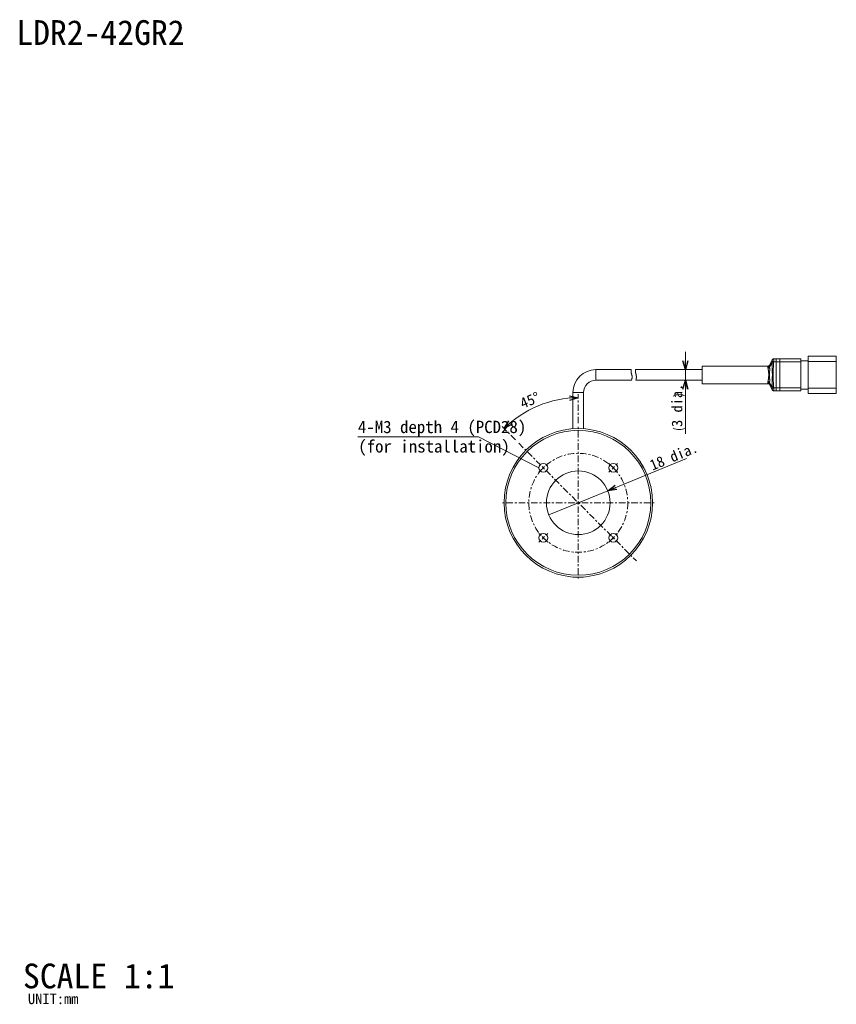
# Model space of a CAD drawing. Extents: x 12 to 416, y 8 to 287.
# Tile 1 of 2: x 12 to 243, y 8 to 287. Entities that reach past the tile are written whole.
import ezdxf
from ezdxf.enums import TextEntityAlignment as Align

# ---------------------------------------------------------------- set-up
doc = ezdxf.new("R2010")
doc.units = 0
doc.linetypes.add('dashdot', pattern=[3.5, 1.841, -0.553, 0.553, -0.553])
doc.layers.get('0').update_dxf_attribs({"linetype": 'continuous', "lineweight": 13})
doc.layers.add('1', color=7, linetype='continuous', lineweight=13)
doc.styles.add('Font_0', font='MS Gothic.ttf')

msp = doc.modelspace()

# ---------------------------------------------------------------- linework, layer by layer
at = {"linetype": 'BYBLOCK', "lineweight": -2}
for p, q in [((200.74, 187.95), (200.07, 190.45)), ((201.41, 190.45), (200.74, 187.95)), ((200.74, 187.95), (200.74, 190.45)), ((200.07, 182.45), (200.74, 184.95)), ((200.74, 184.95), (201.41, 182.45)), ((200.74, 184.95), (200.74, 182.45)), ((167.92, 180.52), (170.45, 179.96)), ((170.45, 179.96), (167.95, 179.85)), ((170.45, 179.96), (167.98, 179.19)), ((149.46, 171.26), (150.84, 173.45)), ((149.46, 171.26), (151.3, 172.96)), ((151.75, 172.46), (149.46, 171.26)), ((178.78, 153.69), (180.84, 155.26)), ((178.78, 153.69), (181.09, 154.64)), ((181.34, 154.02), (178.78, 153.69))]:
    msp.add_line(p, q, dxfattribs=at)
at = {"linetype": 'continuous', "lineweight": 15}
for p, q in [((225.31, 190.68), (224.57, 189.19)), ((225.29, 189.87), (224.58, 188.63)), ((225.76, 190.15), (225.71, 189.85)), ((226.45, 190.15), (225.76, 190.15)), ((225.78, 190.95), (225.79, 190.95)), ((226.45, 190.95), (225.79, 190.95)), ((226.45, 190.95), (227.45, 190.95)), ((226.45, 190.15), (226.45, 182.75)), ((226.45, 190.15), (227.45, 190.15)), ((233.45, 190.95), (227.45, 190.95)), ((227.45, 190.15), (227.45, 182.75)), ((233.45, 190.15), (227.45, 190.15)), ((235.45, 190.45), (233.45, 190.45)), ((233.45, 190.15), (233.45, 182.75)), ((235.45, 190.2), (235.45, 191.7)), ((235.45, 191.7), (240.45, 191.7)), ((243.45, 190.2), (235.45, 190.2)), ((235.45, 190.2), (235.45, 182.7)), ((240.45, 191.7), (243.45, 191.7)), ((243.45, 191.7), (243.45, 190.2)), ((243.45, 190.2), (243.45, 182.7)), ((185.45, 187.95), (175.45, 187.95)), ((175.45, 187.95), (175.45, 184.95)), ((205.45, 187.95), (186.67, 187.95)), ((224.14, 188.95), (205.45, 188.95)), ((205.45, 188.95), (205.45, 183.95)), ((175.45, 184.95), (185.46, 184.95)), ((186.76, 184.95), (205.45, 184.95)), ((205.45, 183.95), (224.14, 183.95)), ((225.32, 182.25), (224.58, 183.92)), ((168.95, 181.45), (168.95, 171.22)), ((168.95, 181.45), (171.95, 181.45)), ((171.95, 171.22), (171.95, 181.45)), ((224.57, 183.72), (225.31, 182.23)), ((226.45, 182.75), (225.76, 182.75)), ((225.79, 181.95), (225.78, 181.95)), ((226.45, 181.95), (225.79, 181.95)), ((226.45, 182.75), (227.45, 182.75)), ((226.45, 181.95), (227.45, 181.95)), ((233.45, 182.75), (227.45, 182.75)), ((233.45, 181.95), (227.45, 181.95)), ((235.45, 182.45), (233.45, 182.45)), ((235.45, 181.2), (235.45, 182.7)), ((235.45, 182.7), (243.45, 182.7)), ((240.45, 181.2), (235.45, 181.2)), ((243.45, 181.2), (240.45, 181.2)), ((243.45, 182.7), (243.45, 181.2)), ((187.89, 162.07), (187.84, 162.04)), ((189.34, 159.45), (189.39, 159.47)), ((168.95, 129.32), (168.95, 129.27)), ((171.95, 129.27), (168.95, 129.27)), ((171.95, 129.27), (171.95, 129.32))]:
    msp.add_line(p, q, dxfattribs=at)
at = {"linetype": 'continuous', "lineweight": 13}
for points in [[(225.32, 190.65), (224.95, 189.83), (224.58, 188.98)], [(225.76, 190.15), (225.69, 190.17), (225.61, 190.19), (225.54, 190.2), (225.48, 190.22), (225.42, 190.23), (225.37, 190.24), (225.33, 190.25), (225.3, 190.26)], [(224.59, 189.2), (224.59, 189.18), (224.58, 188.98), (224.58, 188.98), (224.58, 188.98)], [(225.29, 183.04), (224.95, 183.63), (224.58, 184.28)], [(225.76, 182.75), (225.69, 182.74), (225.61, 182.72), (225.54, 182.7), (225.48, 182.69), (225.42, 182.68), (225.37, 182.66), (225.33, 182.65), (225.3, 182.65)], [(225.31, 182.23), (225.31, 182.24), (225.32, 182.25), (225.32, 182.25), (225.32, 182.25)], [(187.89, 162.07), (187.89, 162.06), (187.93, 161.99), (188.01, 161.86), (188.12, 161.66), (188.26, 161.42), (188.42, 161.14), (188.59, 160.85), (188.77, 160.55), (188.93, 160.26), (189.08, 160), (189.21, 159.78), (189.31, 159.61), (189.37, 159.51), (189.39, 159.47), (189.39, 159.47)]]:
    msp.add_lwpolyline(points, dxfattribs=at)
at = {"lineweight": 13}
for points in [[(225.29, 189.87), (225.29, 189.87), (225.29, 189.87), (225.29, 189.88), (225.29, 189.88), (225.28, 189.89), (225.28, 189.9), (225.28, 189.91), (225.28, 189.92), (225.28, 189.93), (225.28, 189.94), (225.28, 189.95), (225.27, 189.96), (225.27, 189.98), (225.27, 189.99), (225.27, 190.01), (225.27, 190.02), (225.27, 190.04), (225.28, 190.06), (225.28, 190.08), (225.28, 190.1), (225.28, 190.12), (225.28, 190.14), (225.29, 190.16), (225.29, 190.18), (225.29, 190.21), (225.3, 190.23), (225.3, 190.26)], [(225.29, 183.04), (225.29, 183.05), (225.29, 183.07), (225.29, 183.12), (225.29, 183.17), (225.29, 183.24), (225.29, 183.32), (225.29, 183.41), (225.29, 183.51), (225.29, 183.61), (225.29, 183.72), (225.29, 183.83), (225.29, 183.95), (225.29, 184.08), (225.3, 184.21), (225.3, 184.35), (225.3, 184.49), (225.3, 184.65), (225.31, 184.81), (225.31, 184.98), (225.32, 185.17), (225.33, 185.35), (225.33, 185.55), (225.34, 185.75), (225.34, 185.95), (225.35, 186.15), (225.35, 186.36), (225.35, 186.56), (225.35, 186.76), (225.34, 186.96), (225.34, 187.16), (225.33, 187.36), (225.33, 187.55), (225.32, 187.73), (225.31, 187.91), (225.31, 188.08), (225.3, 188.25), (225.3, 188.4), (225.3, 188.55), (225.29, 188.7), (225.29, 188.83), (225.29, 188.96), (225.29, 189.08), (225.29, 189.19), (225.29, 189.3), (225.29, 189.39), (225.29, 189.49), (225.29, 189.57), (225.29, 189.64), (225.29, 189.71), (225.29, 189.76), (225.29, 189.81), (225.29, 189.84), (225.29, 189.86), (225.29, 189.87)], [(225.71, 189.85), (225.7, 189.85), (225.68, 189.85), (225.67, 189.85), (225.65, 189.85), (225.64, 189.85), (225.63, 189.85), (225.61, 189.85), (225.6, 189.85), (225.59, 189.85), (225.57, 189.86), (225.56, 189.86), (225.55, 189.86), (225.53, 189.86), (225.52, 189.86), (225.51, 189.86), (225.49, 189.86), (225.48, 189.86), (225.47, 189.86), (225.46, 189.86), (225.45, 189.86), (225.43, 189.86), (225.42, 189.86), (225.41, 189.86), (225.4, 189.86), (225.39, 189.86), (225.38, 189.86), (225.37, 189.87), (225.36, 189.87), (225.35, 189.87), (225.34, 189.87), (225.33, 189.87), (225.32, 189.87), (225.31, 189.87), (225.31, 189.87), (225.3, 189.87), (225.29, 189.87)], [(225.3, 190.26), (225.3, 190.26), (225.3, 190.27), (225.3, 190.28), (225.3, 190.28), (225.31, 190.29), (225.31, 190.3), (225.31, 190.31), (225.31, 190.32), (225.31, 190.33), (225.31, 190.34), (225.31, 190.35), (225.31, 190.36), (225.32, 190.37), (225.32, 190.37), (225.32, 190.38), (225.32, 190.39), (225.32, 190.4), (225.32, 190.41), (225.32, 190.42), (225.32, 190.43), (225.32, 190.44), (225.32, 190.45), (225.32, 190.46), (225.32, 190.47), (225.32, 190.47), (225.32, 190.48), (225.33, 190.49), (225.33, 190.5), (225.33, 190.51), (225.33, 190.51), (225.33, 190.52), (225.33, 190.53), (225.33, 190.54), (225.33, 190.54), (225.33, 190.55), (225.33, 190.56), (225.33, 190.56), (225.33, 190.57), (225.33, 190.57), (225.33, 190.58), (225.33, 190.59), (225.33, 190.59), (225.33, 190.6), (225.33, 190.6), (225.33, 190.6), (225.33, 190.61), (225.33, 190.61), (225.32, 190.61), (225.32, 190.62), (225.32, 190.62), (225.32, 190.62), (225.32, 190.63), (225.32, 190.63), (225.32, 190.63)], [(225.32, 190.65), (225.32, 190.65), (225.32, 190.65), (225.32, 190.65), (225.32, 190.65), (225.32, 190.65), (225.32, 190.65), (225.32, 190.66), (225.32, 190.66), (225.32, 190.66), (225.32, 190.66), (225.32, 190.66), (225.32, 190.66), (225.31, 190.66), (225.31, 190.67), (225.31, 190.67), (225.31, 190.67), (225.31, 190.67), (225.31, 190.67), (225.31, 190.67), (225.31, 190.67), (225.31, 190.67), (225.31, 190.68), (225.31, 190.68), (225.31, 190.68), (225.31, 190.68), (225.31, 190.68), (225.31, 190.68), (225.31, 190.68), (225.31, 190.68), (225.31, 190.68), (225.31, 190.68), (225.31, 190.68), (225.31, 190.68), (225.31, 190.68), (225.31, 190.68), (225.31, 190.68)], [(225.32, 190.65), (225.33, 190.67), (225.33, 190.68), (225.34, 190.7), (225.35, 190.71), (225.36, 190.72), (225.37, 190.74), (225.37, 190.75), (225.38, 190.76), (225.39, 190.78), (225.4, 190.79), (225.41, 190.8), (225.43, 190.81), (225.44, 190.82), (225.45, 190.83), (225.46, 190.84), (225.48, 190.85), (225.49, 190.86), (225.5, 190.87), (225.52, 190.88), (225.53, 190.89), (225.54, 190.9), (225.56, 190.9), (225.57, 190.91), (225.59, 190.92), (225.6, 190.92), (225.62, 190.93), (225.63, 190.93), (225.65, 190.94), (225.66, 190.94), (225.68, 190.94), (225.7, 190.95), (225.71, 190.95), (225.73, 190.95), (225.74, 190.95), (225.76, 190.95), (225.78, 190.95)], [(225.32, 190.63), (225.32, 190.63), (225.32, 190.64), (225.32, 190.64), (225.32, 190.64), (225.32, 190.64), (225.32, 190.64), (225.32, 190.64), (225.32, 190.64), (225.32, 190.65), (225.32, 190.65), (225.32, 190.65), (225.32, 190.65), (225.32, 190.65), (225.32, 190.65), (225.32, 190.65), (225.32, 190.65), (225.32, 190.65), (225.32, 190.65)], [(225.71, 189.85), (225.7, 189.71), (225.69, 189.57), (225.69, 189.41), (225.68, 189.25), (225.67, 189.07), (225.66, 188.89), (225.65, 188.71), (225.64, 188.52), (225.63, 188.33), (225.62, 188.14), (225.61, 187.94), (225.6, 187.75), (225.59, 187.55), (225.58, 187.36), (225.58, 187.16), (225.57, 186.96), (225.57, 186.76), (225.57, 186.56), (225.57, 186.36), (225.57, 186.15), (225.57, 185.95), (225.58, 185.74), (225.58, 185.54), (225.59, 185.33), (225.6, 185.13), (225.61, 184.93), (225.62, 184.73), (225.63, 184.53), (225.64, 184.34), (225.65, 184.14), (225.66, 183.95), (225.67, 183.77), (225.68, 183.59), (225.69, 183.41), (225.7, 183.23), (225.71, 183.06)], [(225.79, 190.95), (225.79, 190.95), (225.79, 190.95), (225.79, 190.95), (225.79, 190.95), (225.79, 190.95), (225.79, 190.95), (225.79, 190.95), (225.79, 190.95), (225.79, 190.95), (225.79, 190.95), (225.79, 190.95), (225.79, 190.94), (225.79, 190.94), (225.79, 190.94), (225.79, 190.93), (225.79, 190.93), (225.79, 190.92), (225.79, 190.92), (225.79, 190.91), (225.79, 190.9), (225.79, 190.89), (225.79, 190.88), (225.79, 190.87), (225.79, 190.86), (225.79, 190.85), (225.79, 190.84), (225.79, 190.82), (225.79, 190.81), (225.79, 190.79), (225.79, 190.78), (225.79, 190.76), (225.79, 190.75), (225.79, 190.73), (225.79, 190.72), (225.79, 190.7), (225.79, 190.68), (225.79, 190.66), (225.79, 190.64), (225.79, 190.63), (225.79, 190.61), (225.79, 190.59), (225.79, 190.57), (225.79, 190.55), (225.79, 190.52), (225.78, 190.5), (225.78, 190.48), (225.78, 190.46), (225.78, 190.44), (225.78, 190.42), (225.78, 190.4), (225.78, 190.38), (225.78, 190.36), (225.78, 190.34), (225.77, 190.32), (225.77, 190.3), (225.77, 190.28), (225.77, 190.27), (225.77, 190.26), (225.77, 190.24), (225.77, 190.23), (225.77, 190.22), (225.76, 190.21), (225.76, 190.2), (225.76, 190.19), (225.76, 190.18), (225.76, 190.17), (225.76, 190.17), (225.76, 190.16), (225.76, 190.16), (225.76, 190.16), (225.76, 190.15), (225.76, 190.15)], [(226.45, 190.95), (226.45, 190.95), (226.45, 190.95), (226.45, 190.94), (226.45, 190.94), (226.45, 190.94), (226.45, 190.93), (226.45, 190.93), (226.45, 190.92), (226.45, 190.91), (226.45, 190.91), (226.45, 190.9), (226.45, 190.89), (226.45, 190.88), (226.45, 190.87), (226.45, 190.86), (226.45, 190.85), (226.45, 190.84), (226.45, 190.83), (226.45, 190.81), (226.45, 190.8), (226.45, 190.79), (226.45, 190.78), (226.45, 190.77), (226.45, 190.76), (226.45, 190.74), (226.45, 190.73), (226.45, 190.72), (226.45, 190.71), (226.45, 190.69), (226.45, 190.68), (226.45, 190.66), (226.45, 190.65), (226.45, 190.63), (226.45, 190.62), (226.45, 190.6), (226.45, 190.59), (226.45, 190.57), (226.45, 190.55), (226.45, 190.53), (226.45, 190.51), (226.45, 190.49), (226.45, 190.47), (226.45, 190.45), (226.45, 190.42), (226.45, 190.4), (226.45, 190.38), (226.45, 190.35), (226.45, 190.33), (226.45, 190.3), (226.45, 190.28), (226.45, 190.25), (226.45, 190.22), (226.45, 190.19), (226.45, 190.15)], [(227.45, 190.15), (227.45, 190.17), (227.45, 190.19), (227.45, 190.21), (227.45, 190.22), (227.45, 190.24), (227.45, 190.26), (227.45, 190.28), (227.45, 190.3), (227.45, 190.32), (227.45, 190.34), (227.45, 190.36), (227.45, 190.38), (227.45, 190.4), (227.45, 190.42), (227.45, 190.44), (227.45, 190.47), (227.45, 190.49), (227.45, 190.51), (227.45, 190.54), (227.45, 190.56), (227.45, 190.58), (227.45, 190.61), (227.45, 190.63), (227.45, 190.66), (227.45, 190.68), (227.45, 190.7), (227.45, 190.72), (227.45, 190.75), (227.45, 190.77), (227.45, 190.79), (227.45, 190.81), (227.45, 190.83), (227.45, 190.85), (227.45, 190.86), (227.45, 190.88), (227.45, 190.89), (227.45, 190.9), (227.45, 190.91), (227.45, 190.92), (227.45, 190.93), (227.45, 190.94), (227.45, 190.94), (227.45, 190.95), (227.45, 190.95), (227.45, 190.95)], [(233.45, 190.95), (233.45, 190.95), (233.45, 190.95), (233.45, 190.94), (233.45, 190.94), (233.45, 190.93), (233.45, 190.92), (233.45, 190.91), (233.45, 190.9), (233.45, 190.89), (233.45, 190.88), (233.45, 190.86), (233.45, 190.85), (233.45, 190.83), (233.45, 190.81), (233.45, 190.79), (233.45, 190.77), (233.45, 190.74), (233.45, 190.72), (233.45, 190.69), (233.45, 190.67), (233.45, 190.64), (233.45, 190.61), (233.45, 190.58), (233.45, 190.55), (233.45, 190.52), (233.45, 190.49), (233.45, 190.46), (233.45, 190.43), (233.45, 190.39), (233.45, 190.36), (233.45, 190.33), (233.45, 190.29), (233.45, 190.26), (233.45, 190.22), (233.45, 190.19), (233.45, 190.15)], [(185.45, 187.95), (185.45, 187.95), (185.45, 187.95), (185.45, 187.95), (185.45, 187.96), (185.45, 187.96), (185.45, 187.96), (185.45, 187.96), (185.45, 187.96), (185.45, 187.95), (185.45, 187.95), (185.45, 187.94), (185.45, 187.94), (185.45, 187.93), (185.44, 187.92), (185.44, 187.9), (185.44, 187.89), (185.44, 187.87), (185.44, 187.85), (185.43, 187.83), (185.43, 187.81), (185.43, 187.79), (185.42, 187.76), (185.42, 187.74), (185.42, 187.71), (185.42, 187.68), (185.42, 187.65), (185.41, 187.61), (185.41, 187.58), (185.41, 187.54), (185.41, 187.5), (185.41, 187.46), (185.41, 187.42), (185.41, 187.38), (185.41, 187.33), (185.41, 187.29), (185.42, 187.25), (185.42, 187.2), (185.42, 187.15), (185.43, 187.11), (185.44, 187.06), (185.44, 187.02), (185.45, 186.97), (185.46, 186.93), (185.47, 186.88), (185.48, 186.83), (185.49, 186.79), (185.5, 186.74), (185.51, 186.7), (185.52, 186.66), (185.53, 186.61), (185.55, 186.57), (185.56, 186.53), (185.57, 186.49), (185.58, 186.45)], [(186.71, 186.86), (186.7, 186.9), (186.69, 186.94), (186.68, 186.99), (186.67, 187.03), (186.66, 187.07), (186.65, 187.11), (186.64, 187.16), (186.63, 187.2), (186.62, 187.24), (186.62, 187.28), (186.61, 187.32), (186.61, 187.36), (186.61, 187.4), (186.61, 187.43), (186.61, 187.47), (186.61, 187.51), (186.61, 187.54), (186.61, 187.57), (186.62, 187.6), (186.62, 187.64), (186.62, 187.67), (186.63, 187.69), (186.63, 187.72), (186.63, 187.75), (186.64, 187.77), (186.64, 187.79), (186.64, 187.82), (186.65, 187.84), (186.65, 187.85), (186.66, 187.87), (186.66, 187.89), (186.66, 187.9), (186.67, 187.91), (186.67, 187.92), (186.67, 187.93), (186.67, 187.94), (186.67, 187.94), (186.68, 187.94), (186.68, 187.94), (186.68, 187.94), (186.68, 187.94), (186.68, 187.94), (186.67, 187.94), (186.67, 187.94), (186.67, 187.94)], [(186.76, 184.97), (186.76, 184.97), (186.76, 184.96), (186.75, 184.96), (186.75, 184.96), (186.75, 184.96), (186.75, 184.96), (186.75, 184.96), (186.75, 184.96), (186.76, 184.96), (186.76, 184.97), (186.76, 184.98), (186.76, 184.99), (186.77, 185), (186.77, 185.01), (186.77, 185.02), (186.78, 185.04), (186.78, 185.06), (186.79, 185.08), (186.79, 185.1), (186.8, 185.12), (186.81, 185.15), (186.81, 185.17), (186.82, 185.2), (186.83, 185.23), (186.83, 185.26), (186.84, 185.3), (186.84, 185.33), (186.85, 185.37), (186.86, 185.41), (186.86, 185.45), (186.87, 185.49), (186.87, 185.53), (186.88, 185.58), (186.88, 185.62), (186.88, 185.67), (186.89, 185.72), (186.89, 185.77), (186.89, 185.82), (186.89, 185.87), (186.89, 185.92), (186.89, 185.97), (186.88, 186.02), (186.88, 186.07), (186.88, 186.11), (186.87, 186.16), (186.87, 186.21), (186.86, 186.26), (186.86, 186.3), (186.85, 186.35), (186.84, 186.39), (186.83, 186.44), (186.82, 186.48), (186.81, 186.52), (186.8, 186.56), (186.79, 186.6), (186.78, 186.64), (186.77, 186.67), (186.76, 186.71), (186.75, 186.74), (186.74, 186.77), (186.73, 186.8), (186.72, 186.83), (186.71, 186.86)], [(224.58, 188.98), (224.57, 188.97), (224.56, 188.96), (224.55, 188.94), (224.55, 188.93), (224.54, 188.92), (224.53, 188.9), (224.52, 188.89), (224.51, 188.88), (224.5, 188.87), (224.49, 188.86), (224.48, 188.85), (224.47, 188.84), (224.46, 188.82), (224.44, 188.82), (224.43, 188.81), (224.42, 188.8), (224.41, 188.79), (224.39, 188.78), (224.38, 188.77), (224.36, 188.76), (224.35, 188.76), (224.33, 188.75), (224.32, 188.74), (224.3, 188.74), (224.29, 188.73), (224.27, 188.73), (224.26, 188.72), (224.24, 188.72), (224.23, 188.72), (224.21, 188.71), (224.19, 188.71), (224.18, 188.71), (224.16, 188.71), (224.14, 188.71), (224.13, 188.71), (224.11, 188.71)], [(224.11, 188.71), (224.12, 188.73), (224.12, 188.76), (224.12, 188.78), (224.12, 188.81), (224.13, 188.83), (224.13, 188.85), (224.13, 188.87), (224.13, 188.88), (224.14, 188.9), (224.14, 188.91), (224.14, 188.91), (224.14, 188.92), (224.14, 188.92), (224.14, 188.92), (224.14, 188.92), (224.14, 188.92), (224.14, 188.92), (224.14, 188.92)], [(224.13, 188.38), (224.12, 188.4), (224.12, 188.42), (224.12, 188.44), (224.12, 188.46), (224.11, 188.48), (224.11, 188.5), (224.11, 188.52), (224.11, 188.54), (224.11, 188.56), (224.11, 188.57), (224.11, 188.59), (224.11, 188.61), (224.11, 188.63), (224.11, 188.64), (224.11, 188.66), (224.11, 188.67), (224.11, 188.69), (224.11, 188.71)], [(224.57, 189.2), (224.57, 189.2), (224.57, 189.19), (224.56, 189.19), (224.56, 189.18), (224.56, 189.17), (224.55, 189.16), (224.54, 189.15), (224.54, 189.14), (224.53, 189.13), (224.52, 189.12), (224.51, 189.12), (224.51, 189.11), (224.5, 189.1), (224.48, 189.09), (224.47, 189.08), (224.46, 189.07), (224.45, 189.06), (224.44, 189.05), (224.42, 189.04), (224.41, 189.03), (224.39, 189.02), (224.38, 189.01), (224.36, 189), (224.35, 188.99), (224.33, 188.99), (224.31, 188.98), (224.29, 188.98), (224.28, 188.97), (224.26, 188.97), (224.24, 188.96), (224.22, 188.96), (224.2, 188.96), (224.19, 188.96), (224.17, 188.96), (224.15, 188.96), (224.13, 188.96)], [(224.13, 188.38), (224.14, 188.38), (224.16, 188.38), (224.17, 188.38), (224.19, 188.38), (224.21, 188.39), (224.22, 188.39), (224.24, 188.39), (224.25, 188.39), (224.27, 188.4), (224.28, 188.4), (224.3, 188.41), (224.31, 188.41), (224.33, 188.42), (224.34, 188.42), (224.36, 188.43), (224.37, 188.44), (224.38, 188.44), (224.4, 188.45), (224.41, 188.46), (224.42, 188.47), (224.44, 188.47), (224.45, 188.48), (224.46, 188.49), (224.47, 188.5), (224.48, 188.51), (224.5, 188.52), (224.51, 188.53), (224.52, 188.54), (224.53, 188.55), (224.53, 188.56), (224.54, 188.57), (224.55, 188.58), (224.56, 188.59), (224.57, 188.6), (224.57, 188.62), (224.58, 188.63)], [(224.13, 184.53), (224.14, 184.6), (224.15, 184.66), (224.16, 184.73), (224.17, 184.8), (224.18, 184.87), (224.19, 184.94), (224.2, 185.01), (224.21, 185.09), (224.22, 185.16), (224.24, 185.24), (224.25, 185.32), (224.26, 185.41), (224.27, 185.49), (224.28, 185.58), (224.29, 185.67), (224.3, 185.76), (224.31, 185.85), (224.32, 185.94), (224.32, 186.03), (224.33, 186.12), (224.33, 186.22), (224.34, 186.31), (224.34, 186.4), (224.34, 186.49), (224.33, 186.59), (224.33, 186.68), (224.33, 186.77), (224.32, 186.86), (224.32, 186.95), (224.31, 187.04), (224.3, 187.13), (224.29, 187.21), (224.28, 187.29), (224.27, 187.38), (224.27, 187.45), (224.26, 187.53), (224.25, 187.6), (224.24, 187.67), (224.23, 187.73), (224.22, 187.79), (224.21, 187.85), (224.2, 187.91), (224.19, 187.96), (224.18, 188.01), (224.17, 188.06), (224.17, 188.11), (224.16, 188.16), (224.15, 188.2), (224.15, 188.24), (224.14, 188.27), (224.14, 188.3), (224.13, 188.33), (224.13, 188.36), (224.13, 188.38)], [(224.58, 188.63), (224.58, 188.63), (224.58, 188.62), (224.58, 188.62), (224.58, 188.61), (224.58, 188.6), (224.58, 188.59), (224.58, 188.58), (224.58, 188.57), (224.58, 188.55), (224.58, 188.54), (224.59, 188.52), (224.59, 188.5), (224.59, 188.48), (224.59, 188.46), (224.59, 188.44), (224.59, 188.42), (224.59, 188.39), (224.59, 188.36), (224.59, 188.34), (224.59, 188.31), (224.6, 188.27), (224.6, 188.24), (224.6, 188.2), (224.6, 188.16), (224.6, 188.12), (224.6, 188.07), (224.6, 188.03), (224.6, 187.98), (224.6, 187.92), (224.6, 187.87), (224.6, 187.81), (224.6, 187.75), (224.6, 187.69), (224.6, 187.63), (224.59, 187.56), (224.59, 187.49), (224.59, 187.42), (224.59, 187.34), (224.58, 187.27), (224.58, 187.19), (224.57, 187.11), (224.57, 187.03), (224.57, 186.94), (224.57, 186.86), (224.56, 186.77), (224.56, 186.68), (224.56, 186.58), (224.56, 186.49), (224.56, 186.39), (224.56, 186.3), (224.57, 186.21), (224.57, 186.11), (224.57, 186.02), (224.57, 185.93), (224.58, 185.84), (224.58, 185.75), (224.58, 185.67), (224.59, 185.58), (224.59, 185.5), (224.59, 185.42), (224.59, 185.35), (224.6, 185.27), (224.6, 185.2), (224.6, 185.13), (224.6, 185.06), (224.6, 185), (224.6, 184.94), (224.6, 184.88), (224.6, 184.82), (224.6, 184.77), (224.6, 184.72), (224.6, 184.68), (224.59, 184.64), (224.59, 184.6), (224.59, 184.56), (224.59, 184.53), (224.59, 184.5), (224.59, 184.47), (224.59, 184.45), (224.59, 184.42), (224.58, 184.4), (224.58, 184.38), (224.58, 184.36), (224.58, 184.34), (224.58, 184.32), (224.58, 184.31), (224.58, 184.3), (224.58, 184.29), (224.58, 184.28), (224.58, 184.28)], [(224.58, 188.98), (224.58, 188.98), (224.58, 188.98), (224.58, 188.98), (224.57, 188.97), (224.57, 188.96), (224.57, 188.96), (224.57, 188.95), (224.57, 188.94), (224.57, 188.93), (224.57, 188.92), (224.57, 188.91), (224.57, 188.9), (224.57, 188.89), (224.57, 188.88), (224.57, 188.87), (224.57, 188.86), (224.57, 188.85), (224.57, 188.83), (224.57, 188.82), (224.58, 188.81), (224.58, 188.79), (224.58, 188.78), (224.58, 188.76), (224.58, 188.75), (224.58, 188.73), (224.58, 188.72), (224.58, 188.71), (224.58, 188.69), (224.58, 188.68), (224.58, 188.67), (224.58, 188.66), (224.58, 188.65), (224.58, 188.64), (224.58, 188.63), (224.58, 188.63), (224.58, 188.63)], [(185.58, 186.45), (185.6, 186.41), (185.61, 186.37), (185.62, 186.32), (185.63, 186.28), (185.64, 186.24), (185.65, 186.19), (185.66, 186.15), (185.67, 186.11), (185.68, 186.06), (185.68, 186.02), (185.69, 185.98), (185.69, 185.93), (185.69, 185.89), (185.69, 185.85), (185.69, 185.81), (185.69, 185.77), (185.68, 185.72), (185.68, 185.68), (185.68, 185.64), (185.67, 185.61), (185.67, 185.57), (185.66, 185.53), (185.65, 185.49), (185.64, 185.46), (185.64, 185.42), (185.63, 185.39), (185.62, 185.35), (185.61, 185.32), (185.6, 185.29), (185.59, 185.26), (185.58, 185.23), (185.57, 185.2), (185.56, 185.17), (185.55, 185.15), (185.54, 185.12), (185.53, 185.1), (185.52, 185.08), (185.51, 185.06), (185.5, 185.04), (185.49, 185.03), (185.48, 185.01), (185.48, 185), (185.47, 184.99), (185.47, 184.98), (185.46, 184.97), (185.46, 184.97), (185.46, 184.97), (185.46, 184.96), (185.46, 184.96), (185.46, 184.96), (185.46, 184.97), (185.46, 184.97), (185.46, 184.97), (185.46, 184.97)], [(224.11, 184.2), (224.11, 184.22), (224.11, 184.23), (224.11, 184.24), (224.11, 184.26), (224.11, 184.27), (224.11, 184.28), (224.11, 184.3), (224.11, 184.31), (224.11, 184.32), (224.11, 184.33), (224.11, 184.35), (224.11, 184.36), (224.11, 184.37), (224.11, 184.38), (224.11, 184.4), (224.11, 184.41), (224.11, 184.42), (224.11, 184.43), (224.11, 184.44), (224.12, 184.45), (224.12, 184.47), (224.12, 184.48), (224.12, 184.49), (224.12, 184.5), (224.12, 184.51), (224.12, 184.52), (224.13, 184.53)], [(224.11, 184.2), (224.13, 184.2), (224.14, 184.2), (224.16, 184.2), (224.18, 184.2), (224.19, 184.19), (224.21, 184.19), (224.23, 184.19), (224.24, 184.19), (224.26, 184.18), (224.27, 184.18), (224.29, 184.17), (224.3, 184.17), (224.32, 184.16), (224.33, 184.16), (224.35, 184.15), (224.36, 184.14), (224.38, 184.14), (224.39, 184.13), (224.41, 184.12), (224.42, 184.11), (224.43, 184.1), (224.44, 184.09), (224.46, 184.08), (224.47, 184.07), (224.48, 184.06), (224.49, 184.05), (224.5, 184.04), (224.51, 184.03), (224.52, 184.02), (224.53, 184), (224.54, 183.99), (224.55, 183.98), (224.55, 183.96), (224.56, 183.95), (224.57, 183.94), (224.58, 183.92)], [(224.14, 183.99), (224.14, 183.98), (224.14, 183.98), (224.14, 183.98), (224.14, 183.98), (224.14, 183.98), (224.14, 183.98), (224.14, 183.98), (224.14, 183.98), (224.14, 183.99), (224.14, 184), (224.13, 184.02), (224.13, 184.04), (224.13, 184.06), (224.13, 184.08), (224.12, 184.11), (224.12, 184.14), (224.12, 184.17), (224.11, 184.2)], [(224.13, 184.53), (224.14, 184.53), (224.16, 184.53), (224.17, 184.53), (224.19, 184.52), (224.21, 184.52), (224.22, 184.52), (224.24, 184.52), (224.25, 184.51), (224.27, 184.51), (224.28, 184.5), (224.3, 184.5), (224.31, 184.49), (224.33, 184.49), (224.34, 184.48), (224.36, 184.48), (224.37, 184.47), (224.38, 184.46), (224.4, 184.46), (224.41, 184.45), (224.42, 184.44), (224.44, 184.43), (224.45, 184.42), (224.46, 184.41), (224.47, 184.41), (224.48, 184.4), (224.5, 184.39), (224.51, 184.38), (224.52, 184.37), (224.53, 184.36), (224.53, 184.35), (224.54, 184.34), (224.55, 184.32), (224.56, 184.31), (224.57, 184.3), (224.57, 184.29), (224.58, 184.28)], [(224.14, 183.95), (224.15, 183.95), (224.16, 183.95), (224.18, 183.95), (224.19, 183.95), (224.21, 183.95), (224.22, 183.94), (224.24, 183.94), (224.25, 183.94), (224.27, 183.94), (224.28, 183.94), (224.3, 183.93), (224.31, 183.93), (224.32, 183.92), (224.34, 183.92), (224.35, 183.91), (224.36, 183.9), (224.38, 183.9), (224.39, 183.89), (224.4, 183.88), (224.41, 183.87), (224.42, 183.87), (224.44, 183.86), (224.45, 183.85), (224.46, 183.84), (224.47, 183.83), (224.48, 183.83), (224.48, 183.82), (224.49, 183.81), (224.5, 183.8), (224.51, 183.8), (224.52, 183.79), (224.52, 183.78), (224.53, 183.77), (224.53, 183.77), (224.54, 183.76), (224.55, 183.75), (224.55, 183.75), (224.55, 183.74), (224.56, 183.73), (224.56, 183.73), (224.57, 183.72), (224.57, 183.71), (224.57, 183.71), (224.57, 183.71), (224.57, 183.7)], [(224.58, 184.28), (224.58, 184.28), (224.58, 184.28), (224.58, 184.27), (224.58, 184.27), (224.58, 184.27), (224.58, 184.26), (224.58, 184.25), (224.58, 184.25), (224.58, 184.24), (224.58, 184.23), (224.58, 184.22), (224.58, 184.22), (224.58, 184.21), (224.58, 184.2), (224.58, 184.19), (224.58, 184.18), (224.58, 184.17), (224.58, 184.16), (224.58, 184.15), (224.58, 184.14), (224.58, 184.12), (224.58, 184.11), (224.57, 184.1), (224.57, 184.09), (224.57, 184.07), (224.57, 184.06), (224.57, 184.05), (224.57, 184.04), (224.57, 184.03), (224.57, 184.02), (224.57, 184.01), (224.57, 184), (224.57, 183.99), (224.57, 183.99), (224.57, 183.98), (224.57, 183.97), (224.57, 183.96), (224.57, 183.96), (224.57, 183.95), (224.57, 183.94), (224.57, 183.94), (224.58, 183.93), (224.58, 183.93), (224.58, 183.93), (224.58, 183.92)], [(224.58, 183.92), (224.58, 183.92), (224.58, 183.92), (224.58, 183.91), (224.58, 183.9), (224.58, 183.88), (224.58, 183.87), (224.58, 183.85), (224.58, 183.84), (224.58, 183.82), (224.58, 183.8), (224.58, 183.79), (224.58, 183.77), (224.58, 183.75), (224.58, 183.74), (224.59, 183.73), (224.59, 183.72), (224.59, 183.71), (224.59, 183.7), (224.59, 183.7), (224.59, 183.7), (224.59, 183.7), (224.59, 183.7), (224.59, 183.7), (224.59, 183.7), (224.59, 183.7), (224.59, 183.71), (224.59, 183.71)], [(225.3, 182.65), (225.3, 182.67), (225.29, 182.7), (225.29, 182.72), (225.29, 182.75), (225.28, 182.77), (225.28, 182.79), (225.28, 182.81), (225.28, 182.83), (225.28, 182.85), (225.27, 182.87), (225.27, 182.89), (225.27, 182.9), (225.27, 182.92), (225.27, 182.93), (225.27, 182.95), (225.27, 182.96), (225.28, 182.97), (225.28, 182.98), (225.28, 182.99), (225.28, 183), (225.28, 183.01), (225.28, 183.02), (225.29, 183.03), (225.29, 183.03), (225.29, 183.03), (225.29, 183.04), (225.29, 183.04)], [(225.71, 183.06), (225.7, 183.06), (225.68, 183.06), (225.67, 183.06), (225.65, 183.06), (225.64, 183.06), (225.63, 183.05), (225.61, 183.05), (225.6, 183.05), (225.59, 183.05), (225.57, 183.05), (225.56, 183.05), (225.55, 183.05), (225.53, 183.05), (225.52, 183.05), (225.51, 183.05), (225.49, 183.05), (225.48, 183.05), (225.47, 183.05), (225.46, 183.05), (225.45, 183.05), (225.43, 183.05), (225.42, 183.04), (225.41, 183.04), (225.4, 183.04), (225.39, 183.04), (225.38, 183.04), (225.37, 183.04), (225.36, 183.04), (225.35, 183.04), (225.34, 183.04), (225.33, 183.04), (225.32, 183.04), (225.31, 183.04), (225.31, 183.04), (225.3, 183.04), (225.29, 183.04)], [(225.32, 182.28), (225.32, 182.28), (225.32, 182.28), (225.32, 182.28), (225.32, 182.28), (225.32, 182.28), (225.32, 182.28), (225.32, 182.29), (225.32, 182.29), (225.32, 182.29), (225.33, 182.29), (225.33, 182.3), (225.33, 182.3), (225.33, 182.3), (225.33, 182.31), (225.33, 182.31), (225.33, 182.32), (225.33, 182.32), (225.33, 182.33), (225.33, 182.33), (225.33, 182.34), (225.33, 182.34), (225.33, 182.35), (225.33, 182.35), (225.33, 182.36), (225.33, 182.37), (225.33, 182.37), (225.33, 182.38), (225.33, 182.39), (225.33, 182.39), (225.33, 182.4), (225.33, 182.41), (225.33, 182.41), (225.32, 182.42), (225.32, 182.43), (225.32, 182.44), (225.32, 182.45), (225.32, 182.45), (225.32, 182.46), (225.32, 182.47), (225.32, 182.48), (225.32, 182.49), (225.32, 182.5), (225.32, 182.51), (225.32, 182.52), (225.32, 182.53), (225.32, 182.54), (225.31, 182.55), (225.31, 182.56), (225.31, 182.58), (225.31, 182.59), (225.31, 182.61), (225.3, 182.62), (225.3, 182.63), (225.3, 182.65)], [(225.32, 182.25), (225.32, 182.25), (225.32, 182.25), (225.32, 182.25), (225.32, 182.26), (225.32, 182.26), (225.32, 182.26), (225.32, 182.26), (225.32, 182.26), (225.32, 182.26), (225.32, 182.26), (225.32, 182.26), (225.32, 182.27), (225.32, 182.27), (225.32, 182.27), (225.32, 182.27), (225.32, 182.27), (225.32, 182.27), (225.32, 182.28)], [(225.78, 181.95), (225.76, 181.95), (225.74, 181.96), (225.73, 181.96), (225.71, 181.96), (225.7, 181.96), (225.68, 181.96), (225.66, 181.97), (225.65, 181.97), (225.63, 181.97), (225.62, 181.98), (225.6, 181.98), (225.59, 181.99), (225.57, 182), (225.56, 182), (225.54, 182.01), (225.53, 182.02), (225.52, 182.03), (225.5, 182.04), (225.49, 182.04), (225.48, 182.05), (225.46, 182.06), (225.45, 182.07), (225.44, 182.08), (225.43, 182.1), (225.41, 182.11), (225.4, 182.12), (225.39, 182.13), (225.38, 182.14), (225.37, 182.16), (225.37, 182.17), (225.36, 182.18), (225.35, 182.2), (225.34, 182.21), (225.33, 182.23), (225.33, 182.24), (225.32, 182.25)], [(225.71, 183.06), (225.71, 183.06), (225.71, 183.05), (225.71, 183.04), (225.71, 183.03), (225.71, 183.02), (225.71, 183), (225.72, 182.99), (225.72, 182.97), (225.72, 182.95), (225.72, 182.94), (225.73, 182.92), (225.73, 182.9), (225.73, 182.88), (225.74, 182.86), (225.74, 182.84), (225.75, 182.81), (225.75, 182.78), (225.76, 182.75)], [(225.76, 182.75), (225.76, 182.75), (225.76, 182.75), (225.76, 182.75), (225.76, 182.75), (225.76, 182.75), (225.76, 182.74), (225.76, 182.74), (225.76, 182.74), (225.76, 182.73), (225.76, 182.72), (225.76, 182.71), (225.76, 182.71), (225.77, 182.7), (225.77, 182.68), (225.77, 182.67), (225.77, 182.66), (225.77, 182.65), (225.77, 182.63), (225.77, 182.61), (225.77, 182.6), (225.77, 182.58), (225.78, 182.56), (225.78, 182.54), (225.78, 182.52), (225.78, 182.5), (225.78, 182.48), (225.78, 182.46), (225.78, 182.44), (225.78, 182.42), (225.78, 182.4), (225.79, 182.38), (225.79, 182.36), (225.79, 182.35), (225.79, 182.33), (225.79, 182.31), (225.79, 182.29), (225.79, 182.27), (225.79, 182.26), (225.79, 182.24), (225.79, 182.22), (225.79, 182.21), (225.79, 182.19), (225.79, 182.18), (225.79, 182.16), (225.79, 182.15), (225.79, 182.13), (225.79, 182.12), (225.79, 182.11), (225.79, 182.09), (225.79, 182.08), (225.79, 182.07), (225.79, 182.06), (225.79, 182.04), (225.79, 182.03), (225.79, 182.02), (225.79, 182.02), (225.79, 182.01), (225.79, 182), (225.79, 181.99), (225.79, 181.99), (225.79, 181.98), (225.79, 181.98), (225.79, 181.97), (225.79, 181.97), (225.79, 181.96), (225.79, 181.96), (225.79, 181.96), (225.79, 181.96), (225.79, 181.96), (225.79, 181.96), (225.79, 181.96), (225.79, 181.95), (225.79, 181.95), (225.79, 181.95), (225.79, 181.95), (225.79, 181.95), (225.79, 181.95), (225.79, 181.95), (225.79, 181.95), (225.79, 181.95), (225.79, 181.95)], [(226.45, 182.75), (226.45, 182.72), (226.45, 182.69), (226.45, 182.66), (226.45, 182.63), (226.45, 182.6), (226.45, 182.58), (226.45, 182.55), (226.45, 182.53), (226.45, 182.51), (226.45, 182.48), (226.45, 182.46), (226.45, 182.44), (226.45, 182.42), (226.45, 182.4), (226.45, 182.38), (226.45, 182.36), (226.45, 182.34), (226.45, 182.32), (226.45, 182.3), (226.45, 182.29), (226.45, 182.27), (226.45, 182.26), (226.45, 182.24), (226.45, 182.23), (226.45, 182.21), (226.45, 182.2), (226.45, 182.19), (226.45, 182.18), (226.45, 182.16), (226.45, 182.15), (226.45, 182.14), (226.45, 182.13), (226.45, 182.12), (226.45, 182.1), (226.45, 182.09), (226.45, 182.08), (226.45, 182.07), (226.45, 182.06), (226.45, 182.05), (226.45, 182.04), (226.45, 182.03), (226.45, 182.02), (226.45, 182.01), (226.45, 182), (226.45, 181.99), (226.45, 181.99), (226.45, 181.98), (226.45, 181.98), (226.45, 181.97), (226.45, 181.97), (226.45, 181.96), (226.45, 181.96), (226.45, 181.96), (226.45, 181.95)], [(227.45, 181.95), (227.45, 181.95), (227.45, 181.96), (227.45, 181.96), (227.45, 181.96), (227.45, 181.96), (227.45, 181.96), (227.45, 181.97), (227.45, 181.97), (227.45, 181.97), (227.45, 181.98), (227.45, 181.98), (227.45, 181.99), (227.45, 182), (227.45, 182), (227.45, 182.01), (227.45, 182.02), (227.45, 182.03), (227.45, 182.04), (227.45, 182.05), (227.45, 182.07), (227.45, 182.08), (227.45, 182.1), (227.45, 182.11), (227.45, 182.13), (227.45, 182.15), (227.45, 182.17), (227.45, 182.2), (227.45, 182.22), (227.45, 182.24), (227.45, 182.27), (227.45, 182.3), (227.45, 182.33), (227.45, 182.35), (227.45, 182.39), (227.45, 182.42), (227.45, 182.45), (227.45, 182.48), (227.45, 182.51), (227.45, 182.55), (227.45, 182.58), (227.45, 182.61), (227.45, 182.65), (227.45, 182.68), (227.45, 182.72), (227.45, 182.75)], [(233.45, 182.75), (233.45, 182.72), (233.45, 182.68), (233.45, 182.65), (233.45, 182.61), (233.45, 182.58), (233.45, 182.55), (233.45, 182.51), (233.45, 182.48), (233.45, 182.45), (233.45, 182.42), (233.45, 182.38), (233.45, 182.35), (233.45, 182.33), (233.45, 182.3), (233.45, 182.27), (233.45, 182.24), (233.45, 182.22), (233.45, 182.19), (233.45, 182.17), (233.45, 182.14), (233.45, 182.12), (233.45, 182.1), (233.45, 182.08), (233.45, 182.06), (233.45, 182.05), (233.45, 182.03), (233.45, 182.02), (233.45, 182.01), (233.45, 182), (233.45, 181.99), (233.45, 181.98), (233.45, 181.97), (233.45, 181.97), (233.45, 181.96), (233.45, 181.96), (233.45, 181.95)]]:
    msp.add_lwpolyline(points, dxfattribs=at)
at = {"lineweight": 15}
for centre, radius in [((170.45, 150.27), 21), ((170.45, 150.27), 20.5), ((160.55, 160.17), 1.25), ((170.45, 150.27), 9), ((180.35, 160.17), 1.25), ((160.55, 140.37), 1.25), ((180.35, 140.37), 1.25)]:
    msp.add_circle(centre, radius, dxfattribs=at)
for centre, radius, start, end in [((225.76, 190.45), 0.5, 90, 153.5039), ((225.79, 190.46), 0.497, 90.0933, 159.4538), ((175.45, 181.45), 6.5, 90, 180), ((175.45, 181.45), 3.5, 90, 180), ((225.76, 182.45), 0.5, -153.515, -90), ((225.79, 182.45), 0.497, -159.4538, -90.0933)]:
    msp.add_arc(centre, radius, start, end, dxfattribs=at)
at = {"layer": '1', "lineweight": 13}
for p, q in [((200.74, 187.95), (200.74, 192.95)), ((200.74, 187.95), (200.74, 184.95)), ((200.74, 184.95), (200.74, 169.79)), ((108.11, 168.97), (142.19, 168.97)), ((142.19, 168.97), (108.11, 168.97)), ((108.11, 168.97), (142.19, 168.97)), ((142.19, 168.97), (108.11, 168.97)), ((108.11, 168.97), (142.19, 168.97)), ((142.19, 168.97), (108.11, 168.97)), ((159.3, 160.17), (142.19, 168.97)), ((178.78, 153.69), (201.06, 162.83)), ((159.84, 159.46), (159.31, 158.93)), ((160.55, 160.17), (160.2, 160.52)), ((160.55, 160.17), (160.2, 159.82)), ((160.55, 160.17), (160.9, 160.52)), ((160.55, 160.17), (160.9, 159.82)), ((161.26, 160.88), (161.79, 161.41)), ((179.64, 160.88), (179.11, 161.41)), ((179.64, 159.46), (179.11, 158.93)), ((180.35, 160.17), (180, 160.52)), ((180.35, 160.17), (180, 159.82)), ((180.35, 160.17), (180.7, 160.52)), ((180.35, 160.17), (180.7, 159.82)), ((181.06, 160.88), (181.59, 161.41)), ((181.06, 159.46), (181.59, 158.93)), ((178.78, 153.69), (162.12, 146.86)), ((170.45, 150.27), (170.45, 150.77)), ((170.45, 150.27), (169.95, 150.27)), ((170.45, 150.27), (170.45, 149.77)), ((170.45, 150.27), (170.95, 150.27)), ((159.84, 141.08), (159.31, 141.61)), ((159.84, 139.66), (159.31, 139.13)), ((160.55, 140.37), (160.2, 140.73)), ((160.55, 140.37), (160.2, 140.02)), ((160.55, 140.37), (160.9, 140.73)), ((160.55, 140.37), (160.9, 140.02)), ((161.26, 141.08), (161.79, 141.61)), ((161.26, 139.66), (161.79, 139.13)), ((179.64, 141.08), (179.11, 141.61)), ((179.64, 139.66), (179.11, 139.13)), ((180.35, 140.37), (180, 140.73)), ((180.35, 140.37), (180, 140.02)), ((180.35, 140.37), (180.7, 140.73)), ((180.35, 140.37), (180.7, 140.02)), ((181.06, 141.08), (181.59, 141.61)), ((181.06, 139.66), (181.59, 139.13))]:
    msp.add_line(p, q, dxfattribs=at)
at = {"layer": '1', "linetype": 'dashdot', "lineweight": 13}
for p, q in [((170.45, 172.77), (170.45, 180.96)), ((152.65, 168.07), (148.75, 171.97)), ((170.45, 151.27), (170.45, 171.77)), ((159.84, 160.88), (153.36, 167.36)), ((161.26, 159.46), (186.9, 133.82)), ((169.45, 150.27), (148.95, 150.27)), ((170.45, 149.27), (170.45, 128.77)), ((171.45, 150.27), (191.95, 150.27))]:
    msp.add_line(p, q, dxfattribs=at)
at = {"layer": '1', "linetype": 'dashdot', "lineweight": 0}
msp.add_circle((170.45, 150.27), 14, dxfattribs=at)
at = {"layer": '1', "lineweight": 13}
for centre, radius, start, end in [((170.45, 150.27), 29.69, 90, 135), ((199, 176.96), 3.9, 63.4349, 116.5651), ((199, 174.87), 3.9, -116.5651, -63.4349)]:
    msp.add_arc(centre, radius, start, end, dxfattribs=at)

# ---------------------------------------------------------------- texts
at = {"style": 'Font_0'}
for s, p in [('LDR2-42GR2', (11.45, 279.76)), ('SCALE 1:1', (13.34, 12.96))]:
    msp.add_text(s, height=7, dxfattribs=at).set_placement(p)
at = {"layer": '1', "style": 'Font_0'}
for s, rotation, p in [('45°', 22.5, (153.6, 179.61)), ('3 dia.', 90, (196.87, 171.71)), ('18 dia.', 22.3034, (190.29, 162.13))]:
    msp.add_text(s, height=3, rotation=rotation, dxfattribs=at).set_placement(p, align=Align.TOP_LEFT)
for s, height, p in [('4-M3 depth 4 (PCD28)', 3.5, (108.11, 173.48)), ('(for installation)', 3.5, (108.2, 167.99)), ('UNIT:mm', 3, (14.75, 11.5))]:
    msp.add_text(s, height=height, dxfattribs=at).set_placement(p, align=Align.TOP_LEFT)

doc.saveas('drawing.dxf')
